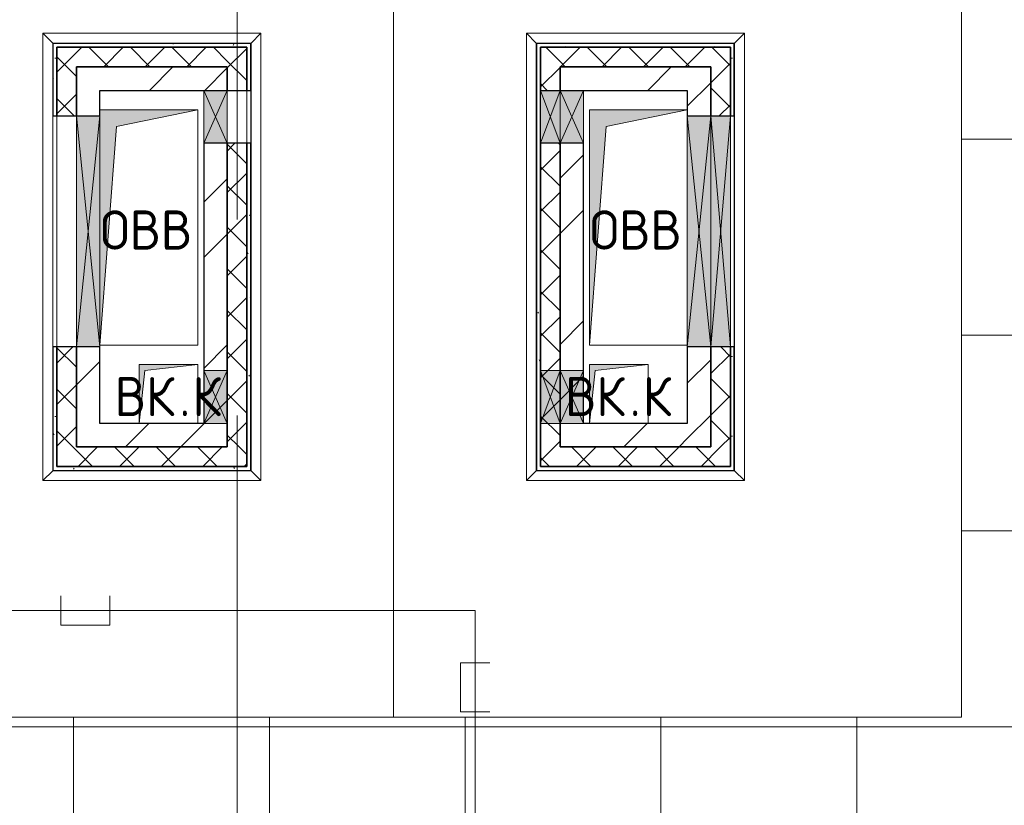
# Model space of a CAD drawing. Header units: millimetres. Extents: x -30540 to 143646, y -11730 to 123410.
# Tile 17 of 114: x -6275 to -1246, y 60600 to 64611. Entities that reach past the tile are written whole.
import ezdxf

# ---------------------------------------------------------------- set-up
doc = ezdxf.new("R2010")
doc.units = ezdxf.units.MM
doc.linetypes.add('ADSK_Линия сетки', pattern=[5000, 4000, -500, 0, -500])
for name, color, linetype, lineweight in [('A-____-NOTE-TEXT', 7, 'Continuous', 18), ('A-GENM-____-OTLN', 7, 'Continuous', 18), ('A-GLAZ-____-MCUT', 7, 'Continuous', 9), ('A-GLAZ-____-OTLN', 7, 'Continuous', 18), ('A-ROOF-____-OTLN', 7, 'Continuous', 18), ('A-ROOF-____-PATT', 7, 'Continuous', 18), ('A-WALL-____-MCUT', 7, 'Continuous', 40), ('A-WALL-____-OTLN', 7, 'Continuous', 18), ('A-WALL-____-PATT', 7, 'Continuous', 40), ('I-WALL-____-MCUT', 7, 'Continuous', 40), ('I-WALL-____-OTLN', 7, 'Continuous', 18), ('M-EQPM-____-OTLN', 7, 'Continuous', 18), ('S-GRID-____-OTLN', 7, 'Continuous', 9)]:
    doc.layers.add(name, color=color, linetype=linetype, lineweight=lineweight)
doc.layers.add('A-DETL-____-OTLN', color=7, linetype='Continuous', lineweight=9, true_color=0x00a600)
doc.styles.add('GOST Common', font='GOST_Common.ttf', dxfattribs={"height": 200})
pattern_1 = [(45, (0, 0), (-424.264, 424.264), []), (45, (0, 282.8), (-424.264, 424.264), [])]
pattern_2 = [(45, (0, 0), (-106.066, 106.066), []), (135, (0, 0), (-106.066, -106.066), [])]
pattern_3 = [(0, (0, 0), (406.4, 101.6), [6.706, -298.094, 6.706, -298.094, -1625.6]), (0, (0, 0), (406.4, 101.6), [-609.6, 6.706, -602.894, 6.706, -298.094, -711.2]), (0, (0, 0), (406.4, 101.6), [-1524, 6.706, -196.494, 6.706, -501.294]), (120, (152.4, 50.8), (-291.18818, 301.15272), [6.706, -298.094, 6.706, -298.094, -1625.6]), (120, (152.4, 50.8), (-291.18818, 301.15272), [-609.6, 6.706, -602.894, 6.706, -298.094, -711.2]), (120, (152.4, 50.8), (-291.18818, 301.15272), [-1524, 6.706, -196.494, 6.706, -501.294]), (240, (203.2, 254), (-115.21182, -402.75272), [6.706, -298.094, 6.706, -298.094, -1625.6]), (240, (203.2, 254), (-115.21182, -402.75272), [-609.6, 6.706, -602.894, 6.706, -298.094, -711.2]), (240, (203.2, 254), (-115.21182, -402.75272), [-1524, 6.706, -196.494, 6.706, -501.294])]

# ---------------------------------------------------------------- blocks, each defined once
blk = doc.blocks.new('АР_Отверстие прямоугольное - ОВВ-7463286-Кровля')
at = {"layer": 'A-GLAZ-____-OTLN', "lineweight": 13, "true_color": 0xf9f9f9}
blk.add_hatch(color=7, dxfattribs=at).paths.add_polyline_path([(715, 60), (-465, 60), (-465, -60), (715, -60), (715, 4.4)])
at = {"layer": 'A-GLAZ-____-MCUT', "color": 254, "lineweight": 15, "true_color": 0xcccccc}
for p, q in [((-465, 60), (-465, -60)), ((715, 60), (715, -60))]:
    blk.add_line(p, q, dxfattribs=at)
at = {"layer": 'A-GLAZ-____-OTLN', "color": 254, "lineweight": 5, "true_color": 0xcccccc}
for p, q in [((715, 60), (-465, -60)), ((-465, 60), (715, -60))]:
    blk.add_line(p, q, dxfattribs=at)
at = {"layer": 'A-GLAZ-____-OTLN', "color": 254, "lineweight": 13, "true_color": 0xcccccc}
for p, q in [((715, 60), (-465, 60)), ((-465, 60), (-465, -60)), ((715, -60), (715, 60)), ((-465, -60), (715, -60))]:
    blk.add_line(p, q, dxfattribs=at)
blk = doc.blocks.new('АР_Отверстие прямоугольное - ОВВ-7439186-Кровля')
at = {"layer": 'A-GLAZ-____-OTLN', "lineweight": 13, "true_color": 0xf9f9f9}
blk.add_hatch(color=7, dxfattribs=at).paths.add_polyline_path([(-10, 60), (-10, -60), (260, -60), (260, 60), (170, 60)])
at = {"layer": 'A-GLAZ-____-MCUT', "color": 254, "lineweight": 15, "true_color": 0xcccccc}
for p, q in [((-10, 60), (-10, -60)), ((260, 60), (260, -60))]:
    blk.add_line(p, q, dxfattribs=at)
at = {"layer": 'A-GLAZ-____-OTLN', "color": 254, "lineweight": 5, "true_color": 0xcccccc}
for p, q in [((260, 60), (-10, -60)), ((-10, 60), (260, -60))]:
    blk.add_line(p, q, dxfattribs=at)
at = {"layer": 'A-GLAZ-____-OTLN', "color": 254, "lineweight": 13, "true_color": 0xcccccc}
for p, q in [((260, 60), (-10, 60)), ((-10, 60), (-10, -60)), ((260, -60), (260, 60)), ((-10, -60), (260, -60))]:
    blk.add_line(p, q, dxfattribs=at)
blk = doc.blocks.new('АР_Отверстие прямоугольное - ОВВ-7463523-Кровля')
at = {"layer": 'A-GLAZ-____-OTLN', "lineweight": 13, "true_color": 0xf9f9f9}
blk.add_hatch(color=7, dxfattribs=at).paths.add_polyline_path([(715, -50), (715, 50), (-465, 50), (-465, -50)])
at = {"layer": 'A-GLAZ-____-MCUT', "color": 254, "lineweight": 15, "true_color": 0xcccccc}
for p, q in [((-465, 50), (-465, -50)), ((715, 50), (715, -50))]:
    blk.add_line(p, q, dxfattribs=at)
at = {"layer": 'A-GLAZ-____-OTLN', "color": 254, "lineweight": 5, "true_color": 0xcccccc}
for p, q in [((715, 50), (-465, -50)), ((-465, 50), (715, -50))]:
    blk.add_line(p, q, dxfattribs=at)
at = {"layer": 'A-GLAZ-____-OTLN', "color": 254, "lineweight": 13, "true_color": 0xcccccc}
for p, q in [((715, 50), (-465, 50)), ((-465, 50), (-465, -50)), ((715, -50), (715, 50)), ((-465, -50), (715, -50))]:
    blk.add_line(p, q, dxfattribs=at)
blk = doc.blocks.new('АР_Отверстие прямоугольное - ОВВ-7445515-Кровля')
at = {"layer": 'A-GLAZ-____-OTLN', "lineweight": 13, "true_color": 0xf9f9f9}
blk.add_hatch(color=7, dxfattribs=at).paths.add_polyline_path([(-10, -50), (260, -50), (260, 50), (-10, 50)])
at = {"layer": 'A-GLAZ-____-MCUT', "color": 254, "lineweight": 15, "true_color": 0xcccccc}
for p, q in [((-10, 50), (-10, -50)), ((260, 50), (260, -50))]:
    blk.add_line(p, q, dxfattribs=at)
at = {"layer": 'A-GLAZ-____-OTLN', "color": 254, "lineweight": 5, "true_color": 0xcccccc}
for p, q in [((260, 50), (-10, -50)), ((-10, 50), (260, -50))]:
    blk.add_line(p, q, dxfattribs=at)
at = {"layer": 'A-GLAZ-____-OTLN', "color": 254, "lineweight": 13, "true_color": 0xcccccc}
for p, q in [((260, 50), (-10, 50)), ((-10, 50), (-10, -50)), ((260, -50), (260, 50)), ((-10, -50), (260, -50))]:
    blk.add_line(p, q, dxfattribs=at)
blk = doc.blocks.new('АР_Отверстие прямоугольное - ВК-8884799-Кровля')
at = {"layer": 'A-GLAZ-____-OTLN', "lineweight": 13, "true_color": 0xf9f9f9}
blk.add_hatch(color=7, dxfattribs=at).paths.add_polyline_path([(196.6, 60), (-10, 60), (-10, -60), (260, -60), (260, 60)])
at = {"layer": 'A-GLAZ-____-MCUT', "color": 254, "lineweight": 15, "true_color": 0xcccccc}
for p, q in [((-10, 60), (-10, -60)), ((260, 60), (260, -60))]:
    blk.add_line(p, q, dxfattribs=at)
at = {"layer": 'A-GLAZ-____-OTLN', "color": 254, "lineweight": 5, "true_color": 0xcccccc}
for p, q in [((260, 60), (-10, -60)), ((-10, 60), (260, -60))]:
    blk.add_line(p, q, dxfattribs=at)
at = {"layer": 'A-GLAZ-____-OTLN', "color": 254, "lineweight": 13, "true_color": 0xcccccc}
for p, q in [((260, 60), (-10, 60)), ((-10, 60), (-10, -60)), ((260, -60), (260, 60)), ((-10, -60), (260, -60))]:
    blk.add_line(p, q, dxfattribs=at)
blk = doc.blocks.new('АР_Отверстие прямоугольное - ВК-8884833-Кровля')
at = {"layer": 'A-GLAZ-____-OTLN', "lineweight": 13, "true_color": 0xf9f9f9}
blk.add_hatch(color=7, dxfattribs=at).paths.add_polyline_path([(-10, -50), (260, -50), (260, 50), (-10, 50)])
at = {"layer": 'A-GLAZ-____-MCUT', "color": 254, "lineweight": 15, "true_color": 0xcccccc}
for p, q in [((-10, 50), (-10, -50)), ((260, 50), (260, -50))]:
    blk.add_line(p, q, dxfattribs=at)
at = {"layer": 'A-GLAZ-____-OTLN', "color": 254, "lineweight": 5, "true_color": 0xcccccc}
for p, q in [((260, 50), (-10, -50)), ((-10, 50), (260, -50))]:
    blk.add_line(p, q, dxfattribs=at)
at = {"layer": 'A-GLAZ-____-OTLN', "color": 254, "lineweight": 13, "true_color": 0xcccccc}
for p, q in [((260, 50), (-10, 50)), ((-10, 50), (-10, -50)), ((260, -50), (260, 50)), ((-10, -50), (260, -50))]:
    blk.add_line(p, q, dxfattribs=at)
blk = doc.blocks.new('_GM_Dt-St-D_Фартук гнутый из оцинкованной стали_Пристенный_Тип 1__c-верхняя кромка с отгибом_ - ФС-1_3_50х70У100-1_5_t__RAL7016-8061170-Кровля')
at = {"layer": 'A-GENM-____-OTLN', "color": 254, "lineweight": 13, "true_color": 0xcccccc}
for p, q in [((0, 50), (1113, 50)), ((50, 0), (0, 50)), ((50, 0), (1063, 0)), ((50, 0), (50, -1.5)), ((1113, 50), (1063, 0)), ((1063, -1.5), (1063, 0))]:
    blk.add_line(p, q, dxfattribs=at)
blk = doc.blocks.new('_GM_Dt-St-D_Фартук гнутый из оцинкованной стали_Пристенный_Тип 1__c-верхняя кромка с отгибом_ - ФС-1_3_50х70У100-1_5_t__RAL7016-8063882-Кровля')
at = {"layer": 'A-GENM-____-OTLN', "color": 254, "lineweight": 13, "true_color": 0xcccccc}
for p, q in [((0, -50), (50, 0)), ((50, 1.5), (50, 0)), ((1063, 0), (50, 0)), ((1063, 0), (1063, 1.5)), ((1113, -50), (0, -50)), ((1063, 0), (1113, -50))]:
    blk.add_line(p, q, dxfattribs=at)
blk = doc.blocks.new('_GM_Dt-St-D_Фартук гнутый из оцинкованной стали_Пристенный_Тип 1__c-верхняя кромка с отгибом_ - ФС-1_3_50х70У100-1_5_t__RAL7016-8064525-Кровля')
at = {"layer": 'A-GENM-____-OTLN', "color": 254, "lineweight": 13, "true_color": 0xcccccc}
for p, q in [((0, 50), (2283, 50)), ((50, 0), (0, 50)), ((50, 0), (2233, 0)), ((50, 0), (50, -1.5)), ((2283, 50), (2233, 0)), ((2233, -1.5), (2233, 0))]:
    blk.add_line(p, q, dxfattribs=at)
blk = doc.blocks.new('_GM_Dt-St-D_Фартук гнутый из оцинкованной стали_Пристенный_Тип 1__c-верхняя кромка с отгибом_ - ФС-1_3_50х70У100-1_5_t__RAL7016-8064487-Кровля')
at = {"layer": 'A-GENM-____-OTLN', "color": 254, "lineweight": 13, "true_color": 0xcccccc}
for p, q in [((50, 1.5), (50, 0)), ((2233, 0), (50, 0)), ((2233, 0), (2233, 1.5)), ((2233, 0), (2283, -50)), ((0, -50), (50, 0)), ((2283, -50), (0, -50))]:
    blk.add_line(p, q, dxfattribs=at)
blk = doc.blocks.new('АР_Канал вертикальный прямоугольный - ВК_К-7548682-Кровля')
at = {"layer": 'M-EQPM-____-OTLN', "lineweight": 13, "true_color": 0xe2e2e2}
blk.add_hatch(color=254, dxfattribs=at).paths.add_polyline_path([(-150, -150), (-120, 120), (150, 150), (-150, 150), (-150, 65)])
at = {"layer": 'M-EQPM-____-OTLN', "color": 253, "lineweight": 13, "true_color": 0xaaaaaa}
for p, q in [((150, 150), (-150, 150)), ((-150, 150), (-150, -150)), ((150, 150), (-150, 150)), ((-150, 150), (-150, -150)), ((-150, -150), (-150, 150)), ((-150, 150), (150, 150)), ((-150, -150), (-120, 120)), ((-150, -150), (-120, 120)), ((-120, 120), (150, 150)), ((-120, 120), (150, 150)), ((150, -150), (150, 150)), ((150, 150), (150, -150)), ((-150, -150), (150, -150)), ((150, -150), (-150, -150))]:
    blk.add_line(p, q, dxfattribs=at)
blk = doc.blocks.new('АР_Канал вертикальный прямоугольный - ОВВ-5078122-Кровля')
at = {"layer": 'M-EQPM-____-OTLN', "lineweight": 13, "true_color": 0xe2e2e2}
blk.add_hatch(color=254, dxfattribs=at).paths.add_polyline_path([(-250, -600), (-165, 515), (250, 600), (-250, 600), (-250, -427.3)])
at = {"layer": 'M-EQPM-____-OTLN', "color": 253, "lineweight": 13, "true_color": 0xaaaaaa}
for p, q in [((250, 600), (-250, 600)), ((-250, 600), (-250, -600)), ((250, 600), (-250, 600)), ((-250, 600), (-250, -600)), ((-250, -600), (-250, 600)), ((-250, 600), (250, 600)), ((-165, 515), (250, 600)), ((-165, 515), (250, 600)), ((250, -600), (250, 600)), ((250, 600), (250, -600)), ((-250, -600), (-165, 515)), ((-250, -600), (-165, 515)), ((-250, -600), (250, -600)), ((250, -600), (-250, -600))]:
    blk.add_line(p, q, dxfattribs=at)
blk = doc.blocks.new('Наметкина 10_РД_АР_К1_отсоединено_rvt-1-Кровля')
at = {"layer": 'A-ROOF-____-PATT', "lineweight": 5, "true_color": 0xe4e4e4}
h = blk.add_hatch(dxfattribs=at)
h.set_pattern_fill('FP_6', color=254, style=0, pattern_type=2)
h.set_pattern_definition([(0, (0, 0), (0, 1000), []), (90, (0, 0), (-1000, 6e-14), [])])
h.paths.add_polyline_path([(3245.8, 32164), (8725.3, 32164), (8725.3, 43350), (935.3, 43350), (935.3, 54289), (-1644.7, 54289), (-1644.7, 60150), (-464.7, 60150), (-464.7, 69650), (1013.8, 69650), (1012.3, 81278.5), (-1636.2, 81278.5), (-1636.2, 86641.5), (-564.7, 86641.5), (-564.7, 91950), (655.3, 91950), (655.3, 88074), (1555.3, 88074), (1555.3, 91850), (4135.3, 91850), (4135.3, 88074), (5035.3, 88074), (5035.3, 92950), (-11844.7, 92950), (-11844.7, 87234), (-10944.7, 87234), (-10944.7, 91950), (-8944.7, 91950), (-8944.7, 89950), (-8964.7, 89950), (-8964.7, 81980), (-13264.7, 81980), (-13264.7, 80980), (-7964.7, 80980), (-7964.7, 86374), (-6114.7, 86374), (-6114.7, 91950), (-1664.7, 91950), (-1664.7, 87470), (-2464.7, 87470), (-2464.7, 85540), (-4939.3, 85540), (-4939.3, 83313.9), (-4582.2, 83520), (-4577.2, 83511.3), (-4939.3, 83302.3), (-4939.3, 83171.5), (-3443.5, 83171.5), (-4032.2, 83511.3), (-4027.2, 83520), (-3423.5, 83171.5), (-2708.2, 83170), (-2708.2, 79971.5), (113.8, 79971.5), (113.8, 79650), (135.3, 79650), (113.8, 79647.6), (113.8, 72890), (-2634.7, 72890), (-2634.7, 77050), (-12364.7, 77050), (-12364.7, 60150), (-2644.7, 60150), (-2644.7, 56441.5), (-2423.2, 56439.9), (-2423.2, 55268.5), (-2644.7, 55268.5), (-2644.7, 54289), (-3224.7, 54289), (-3224.3, 49541.5), (-2224.7, 49541.5), (-2224.7, 53389), (-164.7, 53389), (-164.7, 43954), (-5124.7, 43954), (-5123.2, 43431.5), (-5073.2, 43431.5), (-5073.2, 41668.5), (-5124.7, 41668.5), (-5124.7, 40650), (-3749.7, 40650), (-3749.7, 42500), (-3326.2, 42500), (-3304.7, 42521.5), (5456.8, 42521.5), (5456.8, 42500), (7825.3, 42500), (7825.3, 33064), (-5614.7, 33064), (-5614.7, 35439), (-2114.7, 35439), (-2114.7, 36339), (-6514.7, 36339), (-6514.7, 33064), (-11464.7, 33064), (-11464.7, 38676.9), (-8114.7, 38676.9), (-8114.7, 39950), (-11064.7, 39950), (-11062.7, 41950), (-8114.7, 41949), (-8114.7, 46108.5), (-5124.7, 46108.5), (-5124.7, 43980), (-4214.7, 43980), (-4214.7, 47208.5), (-6206.2, 47208.5), (-6206.2, 47964), (-9014.7, 47964), (-9015.7, 42949), (-11464.7, 42949), (-11464.7, 55136), (-12364.7, 55136), (-12364.7, 32164), (-4928.5, 32164)])
h.paths.add_polyline_path([(-9015.7, 61050), (-11464.7, 61050), (-11464.7, 66650), (-8064.7, 66650), (-8064.7, 71650), (-8964.7, 71650), (-8964.7, 67650), (-11464.7, 67650), (-11464.7, 76050), (-3634.7, 76050), (-3634.7, 71890), (-1464.7, 71890), (-1464.7, 61050), (-4928.5, 61050)])
at = {"layer": 'A-WALL-____-PATT', "lineweight": 5, "true_color": 0xcccccc}
h = blk.add_hatch(dxfattribs=at)
h.set_pattern_fill('FP_8', color=254, style=0, pattern_type=2)
h.set_pattern_definition(pattern_3)
h.paths.add_polyline_path([(-6084.7, 62330), (-6084.7, 62940), (-6104.7, 62940), (-6104.7, 62330)])
h.paths.add_polyline_path([(-6084.7, 64120), (-6084.7, 64490), (-6104.7, 64490), (-6104.7, 64120)])
h = blk.add_hatch(dxfattribs=at)
h.set_pattern_fill('FP_8', color=254, style=0, pattern_type=2)
h.set_pattern_definition(pattern_3)
h.paths.add_polyline_path([(-6084.7, 64470), (-5114.7, 64470), (-5114.7, 64490), (-6084.7, 64490)])
h = blk.add_hatch(dxfattribs=at)
h.set_pattern_fill('FP_8', color=254, style=0, pattern_type=2)
h.set_pattern_definition(pattern_3)
h.paths.add_polyline_path([(-5094.7, 62330), (-5094.7, 63980), (-5114.7, 63980), (-5114.7, 62330)])
h.paths.add_polyline_path([(-5094.7, 64250), (-5094.7, 64490), (-5114.7, 64490), (-5114.7, 64250)])
h = blk.add_hatch(dxfattribs=at)
h.set_pattern_fill('FP_8', color=254, style=0, pattern_type=2)
h.set_pattern_definition(pattern_3)
h.paths.add_polyline_path([(-3614.7, 62310), (-3614.7, 64490), (-3634.7, 64490), (-3634.7, 62310)])
h = blk.add_hatch(dxfattribs=at)
h.set_pattern_fill('FP_8', color=254, style=0, pattern_type=2)
h.set_pattern_definition(pattern_3)
h.paths.add_polyline_path([(-2644.7, 64470), (-2624.7, 64470), (-2624.7, 64490), (-3614.7, 64490), (-3614.7, 64470), (-2884.9, 64470)])
h = blk.add_hatch(dxfattribs=at)
h.set_pattern_fill('FP_3', color=254, style=0, pattern_type=2)
h.set_pattern_definition(pattern_2)
h.paths.add_polyline_path([(-5984.7, 62430), (-5984.7, 62940), (-6084.7, 62940), (-6084.7, 62430)])
h.paths.add_polyline_path([(-5984.7, 64120), (-5984.7, 64470), (-6084.7, 64470), (-6084.7, 64120)])
h = blk.add_hatch(dxfattribs=at)
h.set_pattern_fill('FP_3', color=254, style=0, pattern_type=2)
h.set_pattern_definition(pattern_2)
h.paths.add_polyline_path([(-5984.7, 64370), (-5214.7, 64370), (-5214.7, 64470), (-5984.7, 64470)])
h = blk.add_hatch(dxfattribs=at)
h.set_pattern_fill('FP_3', color=254, style=0, pattern_type=2)
h.set_pattern_definition(pattern_2)
h.paths.add_polyline_path([(-5114.7, 62430), (-5114.7, 63980), (-5214.7, 63980), (-5214.7, 62430)])
h.paths.add_polyline_path([(-5114.7, 64250), (-5114.7, 64470), (-5214.7, 64470), (-5214.7, 64250)])
h = blk.add_hatch(dxfattribs=at)
h.set_pattern_fill('FP_3', color=254, style=0, pattern_type=2)
h.set_pattern_definition(pattern_2)
h.paths.add_polyline_path([(-3514.7, 62430), (-3514.7, 63980), (-3614.7, 63980), (-3614.7, 62430)])
h.paths.add_polyline_path([(-3514.7, 64250), (-3514.7, 64470), (-3614.7, 64470), (-3614.7, 64250)])
h = blk.add_hatch(dxfattribs=at)
h.set_pattern_fill('FP_3', color=254, style=0, pattern_type=2)
h.set_pattern_definition(pattern_2)
h.paths.add_polyline_path([(-2744.7, 64370), (-2744.7, 64470), (-3514.7, 64470), (-3514.7, 64370), (-2884.9, 64370)])
h = blk.add_hatch(dxfattribs=at)
h.set_pattern_fill('FP_3', color=254, style=0, pattern_type=2)
h.set_pattern_definition(pattern_2)
h.paths.add_polyline_path([(-2644.7, 62430), (-2644.7, 62940), (-2744.7, 62940), (-2744.7, 62430)])
h.paths.add_polyline_path([(-2644.7, 64120), (-2644.7, 64470), (-2744.7, 64470), (-2744.7, 64120)])
h = blk.add_hatch(dxfattribs=at)
h.set_pattern_fill('FP_8', color=254, style=0, pattern_type=2)
h.set_pattern_definition(pattern_3)
h.paths.add_polyline_path([(-2644.7, 62310), (-2624.7, 62310), (-2624.7, 62940), (-2644.7, 62940), (-2644.7, 62330)])
h.paths.add_polyline_path([(-2644.7, 64120), (-2624.7, 64120), (-2624.7, 64470), (-2644.7, 64470), (-2644.7, 64244.3)])
h = blk.add_hatch(dxfattribs=at)
h.set_pattern_fill('FP_2', color=254, style=0, pattern_type=2)
h.set_pattern_definition(pattern_1)
h.paths.add_polyline_path([(-5984.7, 62430), (-5864.7, 62430), (-5864.7, 62940), (-5984.7, 62940), (-5984.7, 62798.7)])
h.paths.add_polyline_path([(-5864.7, 64120), (-5864.7, 64370), (-5984.7, 64370), (-5984.7, 64120), (-5950.3, 64120)])
h = blk.add_hatch(dxfattribs=at)
h.set_pattern_fill('FP_2', color=254, style=0, pattern_type=2)
h.set_pattern_definition(pattern_1)
h.paths.add_polyline_path([(-5334.7, 64250), (-5334.7, 64370), (-5864.7, 64370), (-5864.7, 64250)])
h = blk.add_hatch(dxfattribs=at)
h.set_pattern_fill('FP_2', color=254, style=0, pattern_type=2)
h.set_pattern_definition(pattern_1)
h.paths.add_polyline_path([(-5214.7, 62430), (-5214.7, 63980), (-5334.7, 63980), (-5334.7, 62430)])
h.paths.add_polyline_path([(-5214.7, 64250), (-5214.7, 64370), (-5334.7, 64370), (-5334.7, 64250)])
h = blk.add_hatch(dxfattribs=at)
h.set_pattern_fill('FP_2', color=254, style=0, pattern_type=2)
h.set_pattern_definition(pattern_1)
h.paths.add_polyline_path([(-3514.7, 62430), (-3394.7, 62430), (-3394.7, 63980), (-3514.7, 63980), (-3514.7, 62550)])
h.paths.add_polyline_path([(-3394.7, 64250), (-3394.7, 64370), (-3514.7, 64370), (-3514.7, 64250)])
h = blk.add_hatch(dxfattribs=at)
h.set_pattern_fill('FP_2', color=254, style=0, pattern_type=2)
h.set_pattern_definition(pattern_1)
h.paths.add_polyline_path([(-3394.7, 64250), (-2864.7, 64250), (-2864.7, 64370), (-3394.7, 64370)])
h = blk.add_hatch(dxfattribs=at)
h.set_pattern_fill('FP_2', color=254, style=0, pattern_type=2)
h.set_pattern_definition(pattern_1)
h.paths.add_polyline_path([(-2864.7, 62430), (-2744.7, 62430), (-2744.7, 62940), (-2864.7, 62940), (-2864.7, 62550)])
h.paths.add_polyline_path([(-2864.7, 64120), (-2744.7, 64120), (-2744.7, 64370), (-2864.7, 64370), (-2864.7, 64150)])
h = blk.add_hatch(dxfattribs=at)
h.set_pattern_fill('FP_2', color=254, style=0, pattern_type=2)
h.set_pattern_definition(pattern_1)
h.paths.add_polyline_path([(-5634.7, 62430), (-5334.7, 62430), (-5334.7, 62550), (-5864.7, 62550), (-5864.7, 62430), (-5664.7, 62430)])
h = blk.add_hatch(dxfattribs=at)
h.set_pattern_fill('FP_2', color=254, style=0, pattern_type=2)
h.set_pattern_definition(pattern_1)
h.paths.add_polyline_path([(-2864.7, 62430), (-2864.7, 62550), (-3394.7, 62550), (-3394.7, 62430), (-2884.9, 62430)])
h = blk.add_hatch(dxfattribs=at)
h.set_pattern_fill('FP_3', color=254, style=0, pattern_type=2)
h.set_pattern_definition(pattern_2)
h.paths.add_polyline_path([(-5114.7, 62330), (-5114.7, 62430), (-6084.7, 62430), (-6084.7, 62330)])
h = blk.add_hatch(dxfattribs=at)
h.set_pattern_fill('FP_3', color=254, style=0, pattern_type=2)
h.set_pattern_definition(pattern_2)
h.paths.add_polyline_path([(-2884.9, 62330), (-2644.7, 62330), (-2644.7, 62430), (-3614.7, 62430), (-3614.7, 62330)])
h = blk.add_hatch(dxfattribs=at)
h.set_pattern_fill('FP_8', color=254, style=0, pattern_type=2)
h.set_pattern_definition(pattern_3)
h.paths.add_polyline_path([(-5094.7, 62310), (-5094.7, 62330), (-6104.7, 62330), (-6104.7, 62310)])
at = {"layer": 'A-ROOF-____-OTLN', "color": 254, "lineweight": 13, "true_color": 0xcccccc}
for p, q in [((-1464.7, 71890), (-1464.7, 61050)), ((-4364.7, 61050), (-4364.7, 66450)), ((-1464.7, 61050), (-11464.7, 61050))]:
    blk.add_line(p, q, dxfattribs=at)
at = {"layer": 'A-WALL-____-MCUT', "color": 254, "lineweight": 30, "true_color": 0xcccccc}
for p, q in [((-6104.7, 64490), (-6104.7, 64120)), ((-6084.7, 64490), (-6104.7, 64490)), ((-5114.7, 64490), (-6084.7, 64490)), ((-5094.7, 64490), (-5114.7, 64490)), ((-5094.7, 64250), (-5094.7, 64490)), ((-3634.7, 64490), (-3634.7, 62310)), ((-3614.7, 64490), (-3634.7, 64490)), ((-2624.7, 64490), (-3614.7, 64490)), ((-2624.7, 64470), (-2624.7, 64490)), ((-6084.7, 64470), (-6084.7, 64120)), ((-5984.7, 64470), (-6084.7, 64470)), ((-6084.7, 64120), (-6084.7, 64470)), ((-6084.7, 64470), (-5114.7, 64470)), ((-5214.7, 64470), (-5984.7, 64470)), ((-5114.7, 64470), (-5214.7, 64470)), ((-5114.7, 64250), (-5114.7, 64470)), ((-5114.7, 64470), (-5114.7, 64250)), ((-3614.7, 64470), (-3614.7, 64250)), ((-3514.7, 64470), (-3614.7, 64470)), ((-3614.7, 64250), (-3614.7, 64470)), ((-3614.7, 64470), (-2644.7, 64470)), ((-2744.7, 64470), (-3514.7, 64470)), ((-2644.7, 64470), (-2744.7, 64470)), ((-2644.7, 64120), (-2644.7, 64470)), ((-2644.7, 64470), (-2644.7, 64120)), ((-2624.7, 64120), (-2624.7, 64470)), ((-5984.7, 64120), (-5984.7, 64370)), ((-5984.7, 64370), (-5214.7, 64370)), ((-5214.7, 64370), (-5214.7, 64250)), ((-3514.7, 64250), (-3514.7, 64370)), ((-3514.7, 64370), (-2744.7, 64370)), ((-2744.7, 64370), (-2744.7, 64120)), ((-5214.7, 64250), (-5114.7, 64250)), ((-5114.7, 64250), (-5094.7, 64250)), ((-3614.7, 64250), (-3514.7, 64250)), ((-3614.7, 63980), (-3614.7, 64250)), ((-6104.7, 64120), (-6084.7, 64120)), ((-6084.7, 64120), (-5984.7, 64120)), ((-2744.7, 64120), (-2644.7, 64120)), ((-2644.7, 64120), (-2624.7, 64120)), ((-5114.7, 63980), (-5214.7, 63980)), ((-5214.7, 63980), (-5214.7, 62820)), ((-5114.7, 62820), (-5114.7, 63980)), ((-5094.7, 63980), (-5114.7, 63980)), ((-5114.7, 63980), (-5114.7, 62820)), ((-5094.7, 62820), (-5094.7, 63980)), ((-3614.7, 63980), (-3614.7, 62820)), ((-3514.7, 63980), (-3614.7, 63980)), ((-3614.7, 62820), (-3614.7, 63980)), ((-3514.7, 62820), (-3514.7, 63980)), ((-6104.7, 62940), (-6104.7, 62330)), ((-6084.7, 62940), (-6104.7, 62940)), ((-6084.7, 62940), (-6084.7, 62430)), ((-5984.7, 62940), (-6084.7, 62940)), ((-6084.7, 62330), (-6084.7, 62940)), ((-5984.7, 62430), (-5984.7, 62940)), ((-2644.7, 62940), (-2744.7, 62940)), ((-2744.7, 62940), (-2744.7, 62430)), ((-2644.7, 62430), (-2644.7, 62940)), ((-2644.7, 62940), (-2644.7, 62330)), ((-2624.7, 62940), (-2644.7, 62940)), ((-2624.7, 62310), (-2624.7, 62940)), ((-5214.7, 62820), (-5214.7, 62550)), ((-5114.7, 62550), (-5114.7, 62820)), ((-5114.7, 62820), (-5114.7, 62550)), ((-5094.7, 62550), (-5094.7, 62820)), ((-3614.7, 62820), (-3614.7, 62550)), ((-3614.7, 62550), (-3614.7, 62820)), ((-3514.7, 62550), (-3514.7, 62820)), ((-5214.7, 62550), (-5214.7, 62430)), ((-5114.7, 62430), (-5114.7, 62550)), ((-5114.7, 62550), (-5114.7, 62330)), ((-5094.7, 62330), (-5094.7, 62550)), ((-3614.7, 62550), (-3614.7, 62430)), ((-3614.7, 62330), (-3614.7, 62550)), ((-3514.7, 62430), (-3514.7, 62550)), ((-6084.7, 62430), (-6084.7, 62330)), ((-5214.7, 62430), (-5984.7, 62430)), ((-5114.7, 62330), (-5114.7, 62430)), ((-3614.7, 62430), (-3614.7, 62330)), ((-2744.7, 62430), (-3514.7, 62430)), ((-2644.7, 62330), (-2644.7, 62430)), ((-6104.7, 62330), (-6104.7, 62310)), ((-6104.7, 62310), (-5094.7, 62310)), ((-6084.7, 62330), (-5114.7, 62330)), ((-5114.7, 62330), (-6084.7, 62330)), ((-5094.7, 62310), (-5094.7, 62330)), ((-3634.7, 62310), (-3614.7, 62310)), ((-3614.7, 62330), (-2644.7, 62330)), ((-2644.7, 62330), (-3614.7, 62330)), ((-3614.7, 62310), (-2644.7, 62310)), ((-2644.7, 62310), (-2624.7, 62310))]:
    blk.add_line(p, q, dxfattribs=at)
at = {"layer": 'A-WALL-____-OTLN', "color": 254, "lineweight": 13, "true_color": 0xcccccc}
for p, q in [((-5214.7, 64250), (-5114.7, 64250)), ((-5214.7, 63980), (-5214.7, 64250)), ((-5114.7, 64250), (-5114.7, 63980)), ((-5114.7, 63980), (-5114.7, 64250)), ((-5094.7, 64250), (-5094.7, 63980)), ((-3514.7, 64250), (-3614.7, 64250)), ((-3514.7, 64250), (-3514.7, 63980)), ((-6104.7, 62940), (-6104.7, 64120)), ((-6084.7, 62940), (-6084.7, 64120)), ((-5984.7, 64120), (-6084.7, 64120)), ((-6084.7, 64120), (-6084.7, 62940)), ((-5984.7, 64120), (-5984.7, 62940)), ((-2644.7, 64120), (-2744.7, 64120)), ((-2744.7, 62940), (-2744.7, 64120)), ((-2644.7, 64120), (-2644.7, 62940)), ((-2644.7, 62940), (-2644.7, 64120)), ((-2624.7, 64120), (-2644.7, 64120)), ((-2624.7, 64120), (-2624.7, 62940)), ((-5984.7, 62940), (-6084.7, 62940)), ((-2744.7, 62940), (-2644.7, 62940)), ((-2624.7, 62940), (-2644.7, 62940))]:
    blk.add_line(p, q, dxfattribs=at)
at = {"layer": 'I-WALL-____-MCUT', "color": 254, "lineweight": 30, "true_color": 0xcccccc}
for p, q in [((-5984.7, 64370), (-5984.7, 64120)), ((-5864.7, 64370), (-5984.7, 64370)), ((-5334.7, 64370), (-5864.7, 64370)), ((-5214.7, 64370), (-5334.7, 64370)), ((-5214.7, 64250), (-5214.7, 64370)), ((-3514.7, 64370), (-3514.7, 64250)), ((-3394.7, 64370), (-3514.7, 64370)), ((-2864.7, 64370), (-3394.7, 64370)), ((-2744.7, 64370), (-2864.7, 64370)), ((-2744.7, 64120), (-2744.7, 64370)), ((-5864.7, 64250), (-5334.7, 64250)), ((-5864.7, 64120), (-5864.7, 64250)), ((-5334.7, 64250), (-5214.7, 64250)), ((-3514.7, 64250), (-3394.7, 64250)), ((-3394.7, 64250), (-2864.7, 64250)), ((-2864.7, 64250), (-2864.7, 64120)), ((-5984.7, 64120), (-5864.7, 64120)), ((-2864.7, 64120), (-2744.7, 64120)), ((-5214.7, 63980), (-5334.7, 63980)), ((-5334.7, 63980), (-5334.7, 62820)), ((-5214.7, 62820), (-5214.7, 63980)), ((-3514.7, 63980), (-3514.7, 62820)), ((-3394.7, 63980), (-3514.7, 63980)), ((-3394.7, 62820), (-3394.7, 63980)), ((-5984.7, 62940), (-5984.7, 62430)), ((-5864.7, 62940), (-5984.7, 62940)), ((-5864.7, 62550), (-5864.7, 62940)), ((-2744.7, 62940), (-2864.7, 62940)), ((-2864.7, 62940), (-2864.7, 62550)), ((-2744.7, 62430), (-2744.7, 62940)), ((-5334.7, 62820), (-5334.7, 62550)), ((-5214.7, 62550), (-5214.7, 62820)), ((-3514.7, 62820), (-3514.7, 62550)), ((-3394.7, 62550), (-3394.7, 62820)), ((-5334.7, 62550), (-5864.7, 62550)), ((-5214.7, 62430), (-5214.7, 62550)), ((-3514.7, 62550), (-3514.7, 62430)), ((-2864.7, 62550), (-3394.7, 62550)), ((-5984.7, 62430), (-5864.7, 62430)), ((-5864.7, 62430), (-5334.7, 62430)), ((-5334.7, 62430), (-5214.7, 62430)), ((-3514.7, 62430), (-3394.7, 62430)), ((-3394.7, 62430), (-2864.7, 62430)), ((-2864.7, 62430), (-2744.7, 62430))]:
    blk.add_line(p, q, dxfattribs=at)
at = {"layer": 'I-WALL-____-OTLN', "color": 254, "lineweight": 13, "true_color": 0xcccccc}
for p, q in [((-5214.7, 64250), (-5334.7, 64250)), ((-5334.7, 63980), (-5334.7, 64250)), ((-5214.7, 64250), (-5214.7, 63980)), ((-3514.7, 63980), (-3514.7, 64250)), ((-3394.7, 64250), (-3514.7, 64250)), ((-3394.7, 64250), (-3394.7, 63980)), ((-5984.7, 62940), (-5984.7, 64120)), ((-5864.7, 64120), (-5984.7, 64120)), ((-5864.7, 64120), (-5864.7, 62940)), ((-2744.7, 64120), (-2864.7, 64120)), ((-2864.7, 62940), (-2864.7, 64120)), ((-2744.7, 64120), (-2744.7, 62940)), ((-5984.7, 62940), (-5864.7, 62940)), ((-2864.7, 62940), (-2744.7, 62940))]:
    blk.add_line(p, q, dxfattribs=at)
at = {"layer": 'A-GENM-____-OTLN', "color": 254, "lineweight": 13, "true_color": 0xe5e5e5}
for name, p, rotation in [('_GM_Dt-St-D_Фартук гнутый из оцинкованной стали_Пристенный_Тип 1__c-верхняя кромка с отгибом_ - ФС-1_3_50х70У100-1_5_t__RAL7016-8063882-Кровля', (-5043.2, 64491.5), 180), ('_GM_Dt-St-D_Фартук гнутый из оцинкованной стали_Пристенный_Тип 1__c-верхняя кромка с отгибом_ - ФС-1_3_50х70У100-1_5_t__RAL7016-8064525-Кровля', (-6106.2, 62258.5), 89.99999999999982), ('_GM_Dt-St-D_Фартук гнутый из оцинкованной стали_Пристенный_Тип 1__c-верхняя кромка с отгибом_ - ФС-1_3_50х70У100-1_5_t__RAL7016-8064487-Кровля', (-5093.2, 62258.5), 89.99999999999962), ('_GM_Dt-St-D_Фартук гнутый из оцинкованной стали_Пристенный_Тип 1__c-верхняя кромка с отгибом_ - ФС-1_3_50х70У100-1_5_t__RAL7016-8063882-Кровля', (-2573.2, 64491.5), 180), ('_GM_Dt-St-D_Фартук гнутый из оцинкованной стали_Пристенный_Тип 1__c-верхняя кромка с отгибом_ - ФС-1_3_50х70У100-1_5_t__RAL7016-8064525-Кровля', (-3636.2, 62258.5), 89.99999999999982), ('_GM_Dt-St-D_Фартук гнутый из оцинкованной стали_Пристенный_Тип 1__c-верхняя кромка с отгибом_ - ФС-1_3_50х70У100-1_5_t__RAL7016-8064487-Кровля', (-2623.2, 62258.5), 89.99999999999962), ('_GM_Dt-St-D_Фартук гнутый из оцинкованной стали_Пристенный_Тип 1__c-верхняя кромка с отгибом_ - ФС-1_3_50х70У100-1_5_t__RAL7016-8061170-Кровля', (-5043.2, 62308.5), 180), ('_GM_Dt-St-D_Фартук гнутый из оцинкованной стали_Пристенный_Тип 1__c-верхняя кромка с отгибом_ - ФС-1_3_50х70У100-1_5_t__RAL7016-8061170-Кровля', (-2573.2, 62308.5), 180)]:
    blk.add_blockref(name, p, dxfattribs=dict(at, rotation=rotation))
at = {"layer": 'A-GLAZ-____-OTLN', "color": 254, "lineweight": 13, "true_color": 0xe5e5e5}
for name, p, rotation in [('АР_Отверстие прямоугольное - ОВВ-7439186-Кровля', (-5274.7, 63990), 89.99999999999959), ('АР_Отверстие прямоугольное - ОВВ-7445515-Кровля', (-3564.7, 63990), 89.9999999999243), ('АР_Отверстие прямоугольное - ОВВ-7439186-Кровля', (-3454.7, 64240), 269.9999999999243), ('АР_Отверстие прямоугольное - ОВВ-7463286-Кровля', (-5924.7, 63655), 269.9999999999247), ('АР_Отверстие прямоугольное - ОВВ-7463286-Кровля', (-2804.7, 63405), 89.9999999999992), ('АР_Отверстие прямоугольное - ОВВ-7463523-Кровля', (-2694.7, 63655), 269.9999999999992), ('АР_Отверстие прямоугольное - ВК-8884799-Кровля', (-5274.7, 62560), 89.99999999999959), ('АР_Отверстие прямоугольное - ВК-8884833-Кровля', (-3564.7, 62560), 89.9999999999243), ('АР_Отверстие прямоугольное - ВК-8884799-Кровля', (-3454.7, 62810), 269.9999999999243)]:
    blk.add_blockref(name, p, dxfattribs=dict(at, rotation=rotation))
at = {"layer": 'M-EQPM-____-OTLN', "color": 253, "lineweight": 5, "true_color": 0xaaaaaa}
for name, p in [('АР_Канал вертикальный прямоугольный - ОВВ-5078122-Кровля', (-5614.7, 63550)), ('АР_Канал вертикальный прямоугольный - ОВВ-5078122-Кровля', (-3114.7, 63550)), ('АР_Канал вертикальный прямоугольный - ВК_К-7548682-Кровля', (-5514.7, 62700)), ('АР_Канал вертикальный прямоугольный - ВК_К-7548682-Кровля', (-3214.7, 62700))]:
    blk.add_blockref(name, p, dxfattribs=at)
at = {"layer": 'A-____-NOTE-TEXT', "color": 253, "lineweight": 5, "true_color": 0xaaaaaa, "char_height": 200, "attachment_point": 1, "style": 'GOST Common'}
for s, insert, width in [('ОВВ', (-5862.9, 63637.2), 609.282), ('ОВВ', (-3362.9, 63637.2), 609.282), ('ВК', (-5789.9, 62787.2), 400.844), ('\\fGOST Common|b0|i0|c204|p34|;К', (-5393, 62787.2), 192.405), ('ВК', (-3489.9, 62787.2), 400.844), ('\\fGOST Common|b0|i0|c204|p34|;К', (-3093, 62787.2), 192.405), ('\\fGOST Common|b0|i0|c204|p34|;.', (-5459.2, 62787.2), 80.169), ('\\fGOST Common|b0|i0|c204|p34|;.', (-3159.2, 62787.2), 80.169)]:
    blk.add_mtext(s, dxfattribs=dict(at, insert=insert, width=width))

msp = doc.modelspace()

# ---------------------------------------------------------------- linework, layer by layer
at = {"layer": 'A-DETL-____-OTLN', "color": 1, "true_color": 0xff0000}
for p, q in [((-6064.5, 61669.6), (-6064.5, 61519.6)), ((-5814.5, 61519.6), (-5814.5, 61669.6)), ((-3948.8, 61594.6), (-9965.2, 61594.6)), ((-3948.8, 48831.1), (-3948.8, 61594.6)), ((-6064.5, 61519.6), (-5814.5, 61519.6)), ((-3873.8, 61326.9), (-4023.8, 61326.9)), ((-4023.8, 61326.9), (-4023.8, 61076.9)), ((-4023.8, 61076.9), (-3873.8, 61076.9))]:
    msp.add_line(p, q, dxfattribs=at)
at = {"layer": 'S-GRID-____-OTLN', "color": 253, "linetype": 'ADSK_Линия сетки', "true_color": 0xaaaaaa}
msp.add_line((-5164.7, 23589.3), (-5164.7, 98105.9), dxfattribs=at)

# ---------------------------------------------------------------- block references
at = {"lineweight": 5}
msp.add_blockref('Наметкина 10_РД_АР_К1_отсоединено_rvt-1-Кровля', (0, 0), dxfattribs=at)

doc.saveas('drawing.dxf')
